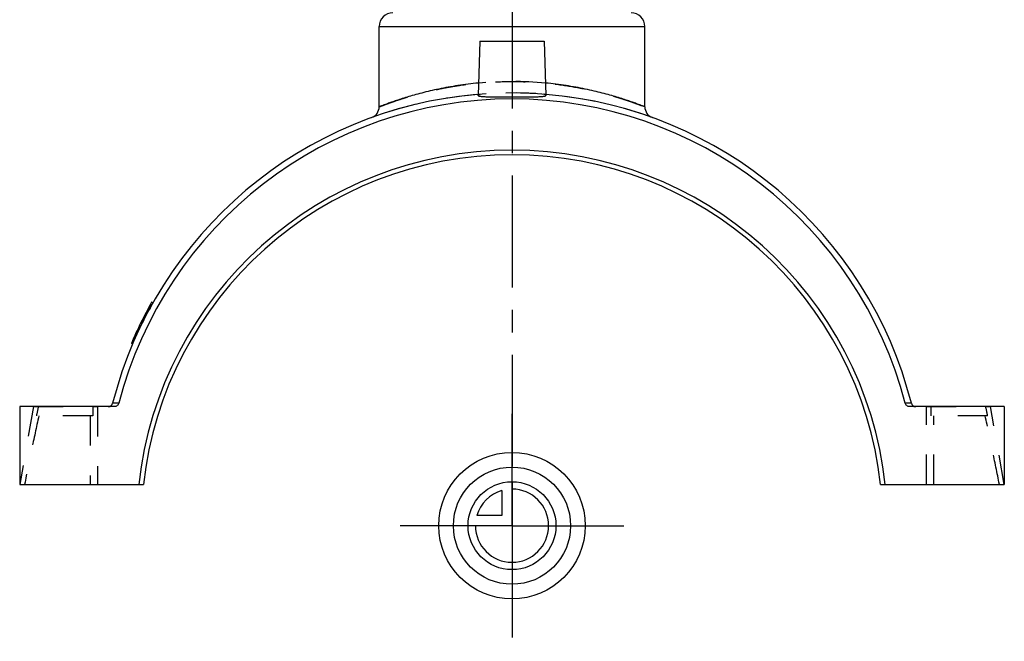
# Model space of a CAD drawing. Header units: millimetres. Extents: x 392 to 608, y 349 to 646.
# Tile 1 of 6: x 392 to 608, y 349 to 485. Entities that reach past the tile are written whole.
import ezdxf

# ---------------------------------------------------------------- set-up
doc = ezdxf.new("R2010")
doc.units = ezdxf.units.MM
doc.header["$LTSCALE"] = 65.185185
doc.linetypes.add('CENTER', pattern=[0.6, 0.375, -0.075, 0.075, -0.075])
doc.linetypes.add('HIDDEN', pattern=[0.2, 0.1, -0.1])
doc.layers.get('0').update_dxf_attribs({"linetype": 'CONTINUOUS'})
for name, color, linetype in [('ACHSEN_S', 7, 'CONTINUOUS'), ('FLAECHEN', 7, 'CONTINUOUS'), ('KOERPER', 7, 'CONTINUOUS'), ('KONST.EL_MIT_GEO', 7, 'CONTINUOUS'), ('KURVEN', 7, 'CONTINUOUS')]:
    doc.layers.add(name, color=color, linetype=linetype)

msp = doc.modelspace()

# ---------------------------------------------------------------- linework, layer by layer
at = {"color": 7, "linetype": 'Continuous'}
for p, q in [((413.18, 400.5), (392.5, 400.5)), ((414.15, 401.25), (412.79, 401.26)), ((587.21, 401.25), (585.85, 401.25)), ((607.5, 400.5), (586.82, 400.5))]:
    msp.add_line(p, q, dxfattribs=at)
for centre, radius, start, end in [((500, 379), 88.69, 14.5296, 165.4691), ((411.83, 401.5), 1, 269.9994, 345.6838), ((588.17, 401.5), 1, 194.3149, 269.9994)]:
    msp.add_arc(centre, radius, start, end, dxfattribs=at)
for points, knots in [([(414.15, 401.25), (414.09, 401.04), (413.84, 400.65), (413.39, 400.5), (413.18, 400.5)], [0, 0, 0, 0, 0.499941, 1, 1, 1, 1]), ([(586.82, 400.5), (586.61, 400.5), (586.16, 400.65), (585.91, 401.04), (585.85, 401.25)], [0, 0, 0, 0, 0.500059, 1, 1, 1, 1])]:
    msp.add_open_spline(points, degree=3, knots=knots, dxfattribs=at)
at = {"layer": 'ACHSEN_S', "color": 2, "linetype": 'CENTER'}
msp.add_line((500, 646.5), (500, 353.5), dxfattribs=at)
at = {"layer": 'FLAECHEN', "color": 7, "linetype": 'Continuous'}
for p, q in [((471, 465.97), (471, 483.5)), ((493, 480.3), (492.59, 468.48)), ((493, 480.3), (507, 480.3)), ((507, 480.3), (507.41, 468.48)), ((392.5, 400.5), (392.5, 383.5)), ((607.5, 400.5), (607.5, 383.5))]:
    msp.add_line(p, q, dxfattribs=at)
at = {"layer": 'FLAECHEN', "color": 8, "linetype": 'HIDDEN'}
for p, q in [((529, 465.97), (529, 483.5)), ((409.5, 400.5), (409.5, 383.5)), ((590.5, 383.5), (590.5, 400.5))]:
    msp.add_line(p, q, dxfattribs=at)
at = {"layer": 'FLAECHEN', "color": 2, "linetype": 'CENTER'}
for q in [(500, 399.75), (474.75, 374.5), (525.25, 374.5), (500, 349.25)]:
    msp.add_line((500, 374.5), q, dxfattribs=at)
at = {"layer": 'KOERPER', "color": 8, "linetype": 'HIDDEN'}
msp.add_arc((500, 379), 90, 85.2799, 94.7201, dxfattribs=at)
at = {"layer": 'KOERPER', "color": 7, "linetype": 'Continuous'}
for start, end in [(94.7201, 165.6838), (14.3149, 85.2799)]:
    msp.add_arc((500, 379), 90, start, end, dxfattribs=at)
at = {"layer": 'KOERPER', "color": 8, "linetype": 'HIDDEN'}
for points, knots in [([(492.59, 468.47), (492.59, 468.5), (492.62, 468.55), (492.77, 468.64), (492.92, 468.69), (493.03, 468.73)], [0, 0, 0, 0, 0.124282, 0.323558, 1, 1, 1, 1]), ([(507.41, 468.47), (507.41, 468.5), (507.38, 468.55), (507.23, 468.64), (507.08, 468.69), (506.97, 468.73)], [0, 0, 0, 0, 0.124287, 0.323568, 1, 1, 1, 1])]:
    msp.add_open_spline(points, degree=3, knots=knots, dxfattribs=at)
at = {"layer": 'KOERPER', "color": 7, "linetype": 'Continuous'}
for points, knots in [([(492.59, 468.47), (492.59, 468.45), (492.61, 468.41), (492.67, 468.38), (492.76, 468.34), (492.92, 468.3), (493.16, 468.26), (493.47, 468.23), (494.01, 468.19), (494.82, 468.16), (495.93, 468.14), (497.19, 468.13), (498.57, 468.13), (499.52, 468.13), (500, 468.13)], [0, 0, 0, 0, 0.009298, 0.016221, 0.025135, 0.049389, 0.082429, 0.124144, 0.174227, 0.297653, 0.448111, 0.61983, 0.80618, 1, 1, 1, 1]), ([(500, 468.13), (500.48, 468.13), (501.43, 468.13), (502.81, 468.13), (504.07, 468.14), (505.18, 468.16), (505.99, 468.19), (506.53, 468.23), (506.84, 468.26), (507.08, 468.3), (507.24, 468.34), (507.33, 468.38), (507.39, 468.41), (507.41, 468.45), (507.41, 468.47)], [0, 0, 0, 0, 0.193822, 0.380173, 0.551893, 0.702351, 0.825777, 0.875859, 0.917574, 0.950613, 0.974866, 0.98378, 0.990702, 1, 1, 1, 1])]:
    msp.add_open_spline(points, degree=3, knots=knots, dxfattribs=at)
at = {"layer": 'KONST.EL_MIT_GEO', "color": 7, "linetype": 'Continuous'}
for p, q in [((471, 465.97), (471, 483.5)), ((471, 483.5), (529, 483.5)), ((529, 465.97), (529, 483.5)), ((421.05, 422.21), (420.79, 422.36)), ((421.56, 423.13), (421.3, 423.28)), ((417.14, 414.14), (416.88, 414.29)), ((417.25, 414.39), (416.99, 414.54)), ((392.5, 383.5), (419.5, 383.5)), ((580.5, 383.5), (607.5, 383.5))]:
    msp.add_line(p, q, dxfattribs=at)
at = {"layer": 'KONST.EL_MIT_GEO', "color": 8, "linetype": 'HIDDEN'}
for p, q in [((420.79, 421.73), (420.53, 421.88)), ((420.79, 421.72), (420.53, 421.87)), ((420.8, 421.74), (420.54, 421.89)), ((420.92, 421.98), (420.66, 422.13)), ((421.01, 422.14), (420.75, 422.29)), ((421.23, 422.54), (420.97, 422.69)), ((421.24, 422.56), (420.98, 422.71)), ((421.3, 422.67), (421.04, 422.82)), ((419.63, 419.51), (419.37, 419.66)), ((419.74, 419.72), (419.48, 419.87)), ((419.74, 419.71), (419.48, 419.86)), ((419.75, 419.74), (419.49, 419.89)), ((420.48, 421.14), (420.22, 421.29)), ((418.7, 417.6), (418.44, 417.75)), ((418.74, 417.69), (418.48, 417.84)), ((418.74, 417.68), (418.48, 417.83)), ((418.77, 417.75), (418.51, 417.9)), ((418.94, 418.11), (418.68, 418.26)), ((419.19, 418.62), (418.93, 418.77)), ((419.28, 418.8), (419.02, 418.95)), ((419.32, 418.88), (419.06, 419.03)), ((417.59, 415.18), (417.33, 415.33)), ((417.75, 415.53), (417.49, 415.68)), ((417.82, 415.7), (417.56, 415.85)), ((417.85, 415.76), (417.59, 415.91)), ((417.99, 416.08), (417.73, 416.23)), ((418.06, 416.22), (417.8, 416.37)), ((418.07, 416.25), (417.81, 416.4)), ((418.19, 416.52), (417.93, 416.67)), ((418.23, 416.6), (417.97, 416.75)), ((417.35, 414.63), (417.09, 414.78)), ((417.37, 414.66), (417.11, 414.81)), ((417.41, 414.76), (417.15, 414.91)), ((395.5, 400.5), (392.5, 383.5)), ((395.5, 400.5), (409.5, 400.5)), ((408.44, 400.5), (408.44, 398.5)), ((590.5, 400.5), (604.5, 400.5)), ((591.56, 398.5), (591.56, 400.5)), ((607.5, 383.5), (604.5, 400.5)), ((408.44, 398.5), (396.15, 398.5)), ((407.86, 398.5), (407.86, 383.5)), ((603.85, 398.5), (591.56, 398.5)), ((592.14, 383.5), (592.14, 398.5))]:
    msp.add_line(p, q, dxfattribs=at)
at = {"layer": 'KONST.EL_MIT_GEO', "color": 7, "linetype": 'Continuous'}
for centre, radius, start, end in [((474, 483.5), 3, 90, 180), ((526, 483.5), 3, 0, 90), ((468.5, 465.97), 2.5, 289.9098, 360), ((531.5, 465.97), 2.5, 180, 250.0902), ((500, 374.5), 82, 6.3012, 173.6975), ((500, 374.5), 81, 6.3794, 173.6194), ((500, 379), 90.3, 150.6345, 156.9969)]:
    msp.add_arc(centre, radius, start, end, dxfattribs=at)
at = {"layer": 'KONST.EL_MIT_GEO', "color": 8, "linetype": 'HIDDEN'}
for centre, radius, start, end in [((500, 393.06), 78.44, 84.6453, 95.3547), ((500, 379), 90, 70.0902, 109.9098), ((500, 379), 90, 150.6366, 157.0204), ((964.36, 282.59), 579.91, 168.26838, 168.47012), ((35.7, 282.6), 579.86, 11.53008, 11.73161)]:
    msp.add_arc(centre, radius, start, end, dxfattribs=at)
for points, knots in [([(471, 465.97), (471, 465.97), (471.01, 465.97), (471.02, 465.98), (471.05, 465.99), (471.09, 466.01), (471.15, 466.03), (471.23, 466.06), (471.37, 466.12), (471.59, 466.2), (471.9, 466.32), (472.29, 466.47), (472.74, 466.63), (473.25, 466.82), (473.83, 467.02), (474.72, 467.33), (475.98, 467.75), (477.66, 468.27), (479.55, 468.8), (481.63, 469.33), (483.89, 469.84), (486.31, 470.31), (489.79, 470.87), (494.36, 471.36), (500, 471.57), (505.64, 471.36), (511.03, 470.78), (515.26, 470.03), (518.37, 469.33), (520.45, 468.8), (522.34, 468.27), (524.02, 467.75), (525.47, 467.27), (526.54, 466.9), (527.26, 466.63), (527.71, 466.47), (528.1, 466.32), (528.41, 466.2), (528.63, 466.12), (528.77, 466.06), (528.85, 466.03), (528.91, 466), (528.96, 465.99), (528.98, 465.98), (529, 465.97), (529, 465.97)], [0, 0, 0, 0, 0.000161, 0.000362, 0.000643, 0.001446, 0.00257, 0.004011, 0.00577, 0.010227, 0.015922, 0.022826, 0.03091, 0.040141, 0.050481, 0.061892, 0.087769, 0.117449, 0.150608, 0.186921, 0.226061, 0.267693, 0.311466, 0.403891, 0.500005, 0.596119, 0.688543, 0.773938, 0.813078, 0.849391, 0.88255, 0.912231, 0.938108, 0.959859, 0.969089, 0.977173, 0.984078, 0.989772, 0.99423, 0.995988, 0.99743, 0.998553, 0.999357, 0.999839, 1, 1, 1, 1]), ([(396.69, 398.5), (396.13, 396.01), (395.07, 391.01), (394.07, 386.01), (393.57, 383.5)], [0, 0, 0, 0, 0.499999, 1, 1, 1, 1]), ([(606.43, 383.5), (605.93, 386.01), (604.93, 391.01), (603.87, 396.01), (603.31, 398.5)], [0, 0, 0, 0, 0.500001, 1, 1, 1, 1])]:
    msp.add_open_spline(points, degree=3, knots=knots, dxfattribs=at)
at = {"layer": 'KONST.EL_MIT_GEO', "color": 7, "linetype": 'Continuous'}
for points, knots in [([(492.68, 471.16), (491.17, 471.02), (488.26, 470.66), (484.13, 469.91), (480.95, 469.17), (478.65, 468.55), (477.13, 468.11), (475.76, 467.68), (474.55, 467.27), (473.5, 466.91), (472.75, 466.64), (472.23, 466.44), (471.91, 466.32), (471.64, 466.22), (471.41, 466.13), (471.26, 466.07), (471.16, 466.03), (471.1, 466.01), (471.06, 465.99), (471.03, 465.98), (471.01, 465.97), (471, 465.97), (471, 465.97)], [0, 0, 0, 0, 0.203274, 0.392652, 0.563595, 0.640845, 0.711929, 0.776338, 0.833562, 0.883097, 0.924451, 0.941916, 0.957169, 0.970162, 0.980853, 0.989208, 0.992499, 0.995196, 0.997296, 0.998798, 0.999699, 1, 1, 1, 1]), ([(529, 465.97), (529, 465.97), (528.99, 465.97), (528.97, 465.98), (528.94, 465.99), (528.9, 466.01), (528.84, 466.03), (528.74, 466.07), (528.58, 466.13), (528.36, 466.22), (528.09, 466.32), (527.77, 466.44), (527.25, 466.64), (526.5, 466.91), (525.45, 467.27), (524.24, 467.68), (522.87, 468.11), (521.35, 468.55), (519.68, 469), (517.89, 469.44), (515.26, 470.02), (511.74, 470.66), (508.83, 471.02), (507.32, 471.16)], [0, 0, 0, 0, 0.000301, 0.001202, 0.002703, 0.004803, 0.0075, 0.010792, 0.019146, 0.029837, 0.04283, 0.058082, 0.075547, 0.1169, 0.166434, 0.223658, 0.288066, 0.359149, 0.436398, 0.519304, 0.607352, 0.796728, 1, 1, 1, 1])]:
    msp.add_open_spline(points, degree=3, knots=knots, dxfattribs=at)
at = {"layer": 'KURVEN', "color": 40, "linetype": 'Continuous'}
for p, q in [((500, 384.1), (500, 374.5)), ((497.8, 382.19), (497.8, 376.7)), ((497.8, 376.7), (492.31, 376.7)), ((500, 374.5), (490.4, 374.5))]:
    msp.add_line(p, q, dxfattribs=at)
for radius in [16, 12.8, 9.6]:
    msp.add_circle((500, 374.5), radius, dxfattribs=at)
for start, end in [(180, 90), (105.962, 164.038)]:
    msp.add_arc((500, 374.5), 8, start, end, dxfattribs=at)

doc.saveas('drawing.dxf')
